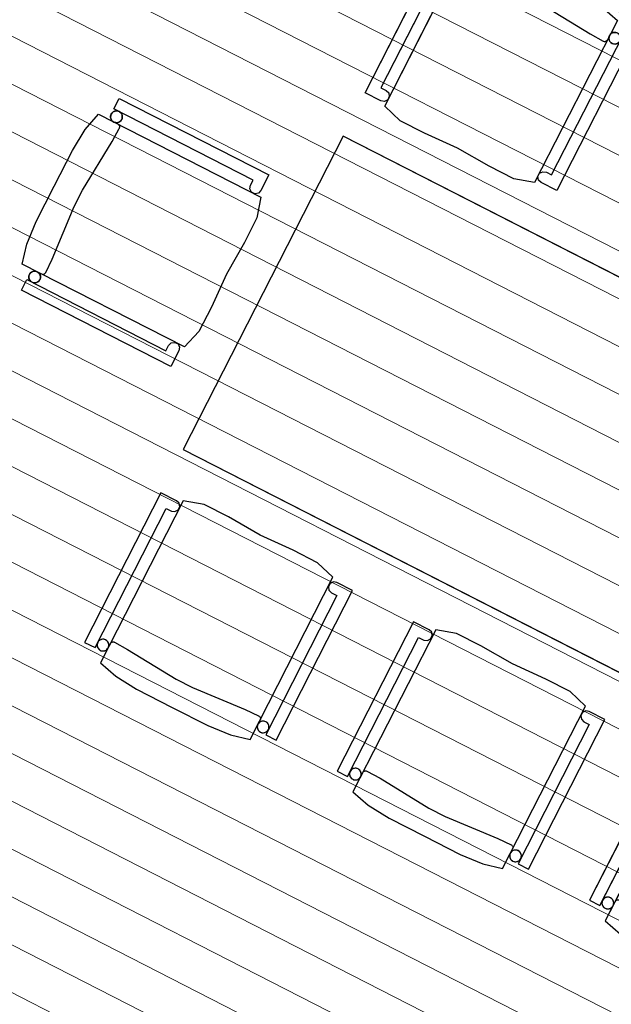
# Model space of a CAD drawing. Header units: millimetres. Extents: x 113452 to 163521, y 85995 to 132858.
# Tile 16 of 78: x 131261 to 132774, y 89477 to 91995. Entities that reach past the tile are written whole.
import ezdxf

# ---------------------------------------------------------------- set-up
doc = ezdxf.new("R2010")
doc.units = ezdxf.units.MM
doc.header["$LTSCALE"] = 0.5
doc.header["$MEASUREMENT"] = 0
doc.linetypes.add('PLINE', pattern=[0])
doc.linetypes.add('Wipeout_Contour', pattern=[2000, 0, -2000])
for name, color, linetype in [('231- Bærende yttervegger (Skravur)(Nye konstruksjoner)', 7, 'Continuous'), ('68-- Inventar (løst)(Nye konstruksjoner)', 7, 'Continuous'), ('842-M___1_100 Målsetting bygning(Nye konstruksjoner)', 7, 'Continuous')]:
    doc.layers.add(name, color=color, linetype=linetype)
doc.layers.add('255- Gulvoverflate(Nye konstruksjoner)', color=7, linetype='Continuous', lineweight=0)
doc.styles.add('GENERATED_STYLE_1', font='arial.ttf')
doc.dimstyles.new('GENERATED_STYLE__3', dxfattribs={"dimtxt": 150, "dimasz": 95, "dimexe": 0.18, "dimexo": 0.0625, "dimgap": 0, "dimtad": 1, "dimdec": 0, "dimzin": 0, "dimdsep": 46, "dimtxsty": 'GENERATED_STYLE_1', "dimblk": 'ARROWHEAD_6', "dimblk1": 'ARROWHEAD_6', "dimblk2": 'ARROWHEAD_6', "dimcen": 0.09, "dimse1": 1, "dimse2": 1, "dimclrd": 256, "dimclre": 256, "dimclrt": 256, "dimadec": 1, "dimazin": 0, "dimtfac": 1, "dimtdec": 4, "dimtmove": 0, "dimatfit": 3, "dimfxl": 1, "dimtolj": 1, "dimtzin": 0, "dimarcsym": 0})

# ---------------------------------------------------------------- blocks, each defined once
blk = doc.blocks.new('Stol 06[133]_1', base_point=(133414.4, 89897))
at = {"layer": '68-- Inventar (løst)(Nye konstruksjoner)', "linetype": 'PLINE'}
for p, q in [((132913.5, 90125.4), (132718.2, 89743.1)), ((132953.5, 90104.9), (132913.5, 90125.4)), ((132744.9, 89729.4), (132926.8, 90085.5)), ((132970.5, 90105.1), (132758.6, 89690.3)), ((132926.8, 90085.5), (132940.1, 90078.7)), ((132960.3, 90098.8), (132953.5, 90104.9)), ((132957.6, 90081.4), (132961.8, 90089.7)), ((132961.8, 90089.7), (132960.3, 90098.8)), ((133023.7, 90095.1), (132970.5, 90105.1)), ((133086.3, 90063.5), (133023.7, 90095.1)), ((132940.1, 90078.7), (132949.3, 90077.2)), ((132949.3, 90077.2), (132957.6, 90081.4)), ((133167.1, 90017.5), (133086.3, 90063.5)), ((133251.8, 89978.9), (133167.1, 90017.5)), ((133314.2, 89946.8), (133251.8, 89978.9)), ((133353.4, 89909.6), (133314.2, 89946.8)), ((133141.6, 89494.7), (133353.4, 89909.6)), ((133346, 89893.4), (133341.8, 89885.2)), ((133341.8, 89885.2), (133343.2, 89876)), ((133354.3, 89897.6), (133346, 89893.4)), ((133363.2, 89895.7), (133354.3, 89897.6)), ((133403.3, 89875.2), (133363.2, 89895.7)), ((133363.2, 89862.6), (133181.3, 89506.6)), ((133208, 89492.9), (133403.3, 89875.2)), ((133343.2, 89876), (133349.8, 89869.5)), ((133349.8, 89869.5), (133363.2, 89862.6)), ((132718.2, 89743.1), (132744.9, 89729.4)), ((132786.1, 89742.5), (132787.3, 89743.3)), ((132787.3, 89743.3), (132788.6, 89743.8)), ((132788.6, 89743.8), (132789.9, 89744.1)), ((132789.9, 89744.1), (132791.3, 89744.2)), ((132791.3, 89744.2), (132792.7, 89744)), ((132792.7, 89744), (132794, 89743.6)), ((132794, 89743.6), (132794.7, 89743.3)), ((132794.7, 89743.3), (132828, 89725.1)), ((132828, 89725.1), (132952.6, 89649.2)), ((132758.6, 89690.3), (132797.7, 89656.2)), ((132797.7, 89656.2), (132851.2, 89623.2)), ((132952.6, 89649.2), (132994.5, 89627.8)), ((132851.2, 89623.2), (132942.1, 89576.8)), ((132994.5, 89627.8), (133129.1, 89571.4)), ((132942.1, 89576.8), (133032.9, 89530.4)), ((133129.1, 89571.4), (133163.4, 89555)), ((133163.4, 89555), (133164, 89554.7)), ((133164, 89554.7), (133165.1, 89553.8)), ((133032.9, 89530.4), (133091, 89506.4)), ((133165.1, 89553.8), (133166, 89552.8)), ((133166, 89552.8), (133166.8, 89551.6)), ((133166.8, 89551.6), (133167.4, 89550.3)), ((133167.6, 89546.2), (133167.2, 89544.9)), ((133167.4, 89550.3), (133167.7, 89549)), ((133167.7, 89547.6), (133167.6, 89546.2)), ((133167.7, 89549), (133167.7, 89547.6)), ((133091, 89506.4), (133141.6, 89494.7)), ((133181.3, 89506.6), (133208, 89492.9))]:
    blk.add_line(p, q, dxfattribs=at)
at = {"layer": '68-- Inventar (løst)(Nye konstruksjoner)', "linetype": 'PLINE', "flags": 128}
for points in [[(132926.8, 90085.5), (132940.1, 90078.7), (132949.3, 90077.2), (132957.6, 90081.4), (132961.8, 90089.7), (132960.3, 90098.8), (132953.5, 90104.9), (132913.5, 90125.4), (132718.2, 89743.1), (132744.9, 89729.4)], [(133353.4, 89909.6), (133314.2, 89946.8), (133251.8, 89978.9), (133167.1, 90017.5), (133086.3, 90063.5), (133023.7, 90095.1), (132970.5, 90105.1), (132758.6, 89690.3), (132797.7, 89656.2), (132851.2, 89623.2), (132942.1, 89576.8), (133032.9, 89530.4), (133091, 89506.4), (133141.6, 89494.7)], [(133403.3, 89875.2), (133363.2, 89895.7), (133354.3, 89897.6), (133346, 89893.4), (133341.8, 89885.2), (133343.2, 89876), (133349.8, 89869.5), (133363.2, 89862.6), (133181.3, 89506.6), (133208, 89492.9)], [(132758.3, 89722.6), (132760.7, 89721.6), (132763.2, 89721.1), (132765.9, 89721), (132768.4, 89721.4), (132770.9, 89722.2), (132773.2, 89723.4), (132775.3, 89725), (132777.1, 89726.9), (132778.4, 89729.1), (132779.4, 89731.6), (132780, 89734.1), (132780.1, 89736.7), (132779.7, 89739.3), (132778.9, 89741.8), (132777.7, 89744.1), (132776.1, 89746.2), (132774.1, 89747.9), (132771.9, 89749.3), (132769.5, 89750.3), (132766.9, 89750.8), (132764.3, 89750.9), (132761.7, 89750.6), (132759.2, 89749.8), (132756.9, 89748.6), (132754.9, 89746.9), (132753.1, 89745), (132751.7, 89742.8), (132750.7, 89740.4), (132750.2, 89737.8), (132750.1, 89735.2), (132750.5, 89732.6), (132751.3, 89730.1), (132752.5, 89727.8), (132754.1, 89725.8), (132756.1, 89724)], [(133167.9, 89513.4), (133170.3, 89512.4), (133172.9, 89511.8), (133175.5, 89511.8), (133178.1, 89512.1), (133180.6, 89512.9), (133182.9, 89514.1), (133185, 89515.7), (133186.7, 89517.7), (133188.1, 89519.9), (133189.1, 89522.3), (133189.6, 89524.9), (133189.7, 89527.5), (133189.4, 89530.1), (133188.6, 89532.6), (133187.3, 89534.9), (133185.7, 89536.9), (133183.8, 89538.7), (133181.6, 89540.1), (133179.1, 89541.1), (133176.6, 89541.6), (133174, 89541.7), (133171.4, 89541.3), (133168.9, 89540.5), (133166.6, 89539.3), (133164.5, 89537.7), (133162.8, 89535.8), (133161.4, 89533.5), (133160.4, 89531.1), (133159.9, 89528.6), (133159.8, 89526), (133160.1, 89523.4), (133160.9, 89520.9), (133162.2, 89518.6), (133163.8, 89516.5), (133165.7, 89514.8)]]:
    blk.add_lwpolyline(points, close=True, dxfattribs=at)
at = {"layer": '68-- Inventar (løst)(Nye konstruksjoner)', "linetype": 'PLINE'}
for centre, start_param, end_param in [((132765.1, 89736), 4.712389, 7.853982), ((132765.1, 89736), 1.570796, 4.712389), ((133174.7, 89526.7), 4.712389, 7.853982), ((133174.7, 89526.7), 1.570796, 4.712389)]:
    blk.add_ellipse(centre, major_axis=(-13.4, 6.8), ratio=0.9996, start_param=start_param, end_param=end_param, dxfattribs=at)
blk = doc.blocks.new('Bord rektangulært 02[134]_1', base_point=(133459.9, 89986))
at = {"layer": '68-- Inventar (løst)(Nye konstruksjoner)', "linetype": 'PLINE'}
for p, q in [((132088.1, 91697.3), (131678.7, 90895.8)), ((133869.2, 90787.5), (132088.1, 91697.3)), ((131678.7, 90895.8), (133459.9, 89986)), ((133459.9, 89986), (133869.2, 90787.5))]:
    blk.add_line(p, q, dxfattribs=at)
at = {"layer": '68-- Inventar (løst)(Nye konstruksjoner)', "linetype": 'PLINE', "flags": 128}
blk.add_lwpolyline([(133459.9, 89986), (133869.2, 90787.5), (132088.1, 91697.3), (131678.7, 90895.8)], close=True, dxfattribs=at)
blk = doc.blocks.new('Stol 06[135]_1', base_point=(132123.1, 90556.5))
at = {"layer": '68-- Inventar (løst)(Nye konstruksjoner)', "linetype": 'PLINE'}
for p, q in [((131622.2, 90785), (131426.9, 90402.6)), ((131679.2, 90764.7), (131467.3, 90349.9)), ((131662.2, 90764.5), (131622.2, 90785)), ((131669, 90758.4), (131662.2, 90764.5)), ((131732.4, 90754.7), (131679.2, 90764.7)), ((131453.6, 90389), (131635.5, 90745.1)), ((131635.5, 90745.1), (131648.8, 90738.3)), ((131648.8, 90738.3), (131658, 90736.8)), ((131658, 90736.8), (131666.2, 90741)), ((131666.2, 90741), (131670.5, 90749.2)), ((131670.5, 90749.2), (131669, 90758.4)), ((131794.9, 90723.1), (131732.4, 90754.7)), ((131875.8, 90677), (131794.9, 90723.1)), ((131960.5, 90638.5), (131875.8, 90677)), ((132022.8, 90606.3), (131960.5, 90638.5)), ((132062.1, 90569.1), (132022.8, 90606.3)), ((131850.2, 90154.3), (132062.1, 90569.1)), ((132054.7, 90553), (132050.5, 90544.7)), ((132050.5, 90544.7), (132051.9, 90535.6)), ((132063, 90557.2), (132054.7, 90553)), ((132071.9, 90555.3), (132063, 90557.2)), ((132112, 90534.8), (132071.9, 90555.3)), ((132071.8, 90522.2), (131890, 90166.1)), ((131916.7, 90152.5), (132112, 90534.8)), ((132051.9, 90535.6), (132058.5, 90529)), ((132058.5, 90529), (132071.8, 90522.2)), ((131426.9, 90402.6), (131453.6, 90389)), ((131494.8, 90402.1), (131496, 90402.8)), ((131496, 90402.8), (131497.2, 90403.4)), ((131497.2, 90403.4), (131498.6, 90403.7)), ((131498.6, 90403.7), (131500, 90403.8)), ((131500, 90403.8), (131501.4, 90403.6)), ((131501.4, 90403.6), (131502.7, 90403.2)), ((131502.7, 90403.2), (131503.4, 90402.9)), ((131503.4, 90402.9), (131536.7, 90384.7)), ((131536.7, 90384.7), (131661.3, 90308.7)), ((131467.3, 90349.9), (131506.4, 90315.8)), ((131506.4, 90315.8), (131559.9, 90282.8)), ((131661.3, 90308.7), (131703.2, 90287.3)), ((131703.2, 90287.3), (131837.7, 90230.9)), ((131559.9, 90282.8), (131650.7, 90236.4)), ((131650.7, 90236.4), (131741.6, 90189.9)), ((131837.7, 90230.9), (131872, 90214.6)), ((131872, 90214.6), (131872.7, 90214.2)), ((131872.7, 90214.2), (131873.8, 90213.4)), ((131873.8, 90213.4), (131874.7, 90212.4)), ((131874.7, 90212.4), (131875.5, 90211.2)), ((131875.5, 90211.2), (131876, 90209.9)), ((131876, 90209.9), (131876.4, 90208.5)), ((131741.6, 90189.9), (131799.7, 90165.9)), ((131876.3, 90205.7), (131875.8, 90204.4)), ((131876.4, 90207.1), (131876.3, 90205.7)), ((131876.4, 90208.5), (131876.4, 90207.1)), ((131799.7, 90165.9), (131850.2, 90154.3)), ((131890, 90166.1), (131916.7, 90152.5))]:
    blk.add_line(p, q, dxfattribs=at)
at = {"layer": '68-- Inventar (løst)(Nye konstruksjoner)', "linetype": 'PLINE', "flags": 128}
for points in [[(131635.5, 90745.1), (131648.8, 90738.3), (131658, 90736.8), (131666.2, 90741), (131670.5, 90749.2), (131669, 90758.4), (131662.2, 90764.5), (131622.2, 90785), (131426.9, 90402.6), (131453.6, 90389)], [(132062.1, 90569.1), (132022.8, 90606.3), (131960.5, 90638.5), (131875.8, 90677), (131794.9, 90723.1), (131732.4, 90754.7), (131679.2, 90764.7), (131467.3, 90349.9), (131506.4, 90315.8), (131559.9, 90282.8), (131650.7, 90236.4), (131741.6, 90189.9), (131799.7, 90165.9), (131850.2, 90154.3)], [(132112, 90534.8), (132071.9, 90555.3), (132063, 90557.2), (132054.7, 90553), (132050.5, 90544.7), (132051.9, 90535.6), (132058.5, 90529), (132071.8, 90522.2), (131890, 90166.1), (131916.7, 90152.5)], [(131467, 90382.2), (131469.4, 90381.2), (131471.9, 90380.6), (131474.5, 90380.5), (131477.1, 90380.9), (131479.6, 90381.7), (131481.9, 90382.9), (131484, 90384.5), (131485.7, 90386.5), (131487.1, 90388.7), (131488.1, 90391.1), (131488.7, 90393.7), (131488.8, 90396.3), (131488.4, 90398.9), (131487.6, 90401.4), (131486.4, 90403.7), (131484.8, 90405.7), (131482.8, 90407.5), (131480.6, 90408.9), (131478.2, 90409.9), (131475.6, 90410.4), (131473, 90410.5), (131470.4, 90410.1), (131467.9, 90409.3), (131465.6, 90408.1), (131463.6, 90406.5), (131461.8, 90404.6), (131460.4, 90402.3), (131459.4, 90399.9), (131458.9, 90397.4), (131458.8, 90394.8), (131459.2, 90392.2), (131460, 90389.7), (131461.2, 90387.4), (131462.8, 90385.3), (131464.7, 90383.6)], [(131876.6, 90172.9), (131879, 90171.9), (131881.6, 90171.4), (131884.2, 90171.3), (131886.8, 90171.7), (131889.3, 90172.5), (131891.6, 90173.7), (131893.7, 90175.3), (131895.4, 90177.2), (131896.8, 90179.5), (131897.8, 90181.9), (131898.3, 90184.4), (131898.4, 90187.1), (131898, 90189.6), (131897.2, 90192.1), (131896, 90194.4), (131894.4, 90196.5), (131892.5, 90198.2), (131890.3, 90199.6), (131887.8, 90200.6), (131885.3, 90201.2), (131882.7, 90201.3), (131880.1, 90200.9), (131877.6, 90200.1), (131875.3, 90198.9), (131873.2, 90197.3), (131871.5, 90195.3), (131870.1, 90193.1), (131869.1, 90190.7), (131868.5, 90188.1), (131868.5, 90185.5), (131868.8, 90182.9), (131869.6, 90180.4), (131870.8, 90178.1), (131872.5, 90176.1), (131874.4, 90174.3)]]:
    blk.add_lwpolyline(points, close=True, dxfattribs=at)
at = {"layer": '68-- Inventar (løst)(Nye konstruksjoner)', "linetype": 'PLINE'}
for centre, start_param, end_param in [((131473.8, 90395.5), 4.712389, 7.853982), ((131473.8, 90395.5), 1.570796, 4.712389), ((131883.4, 90186.3), 4.712389, 7.853982), ((131883.4, 90186.3), 1.570796, 4.712389)]:
    blk.add_ellipse(centre, major_axis=(-13.4, 6.8), ratio=0.9996, start_param=start_param, end_param=end_param, dxfattribs=at)
blk = doc.blocks.new('Stol 06[136]_1', base_point=(132768.7, 90226.7))
at = {"layer": '68-- Inventar (løst)(Nye konstruksjoner)', "linetype": 'PLINE'}
for p, q in [((132267.8, 90455.2), (132072.5, 90072.9)), ((132307.9, 90434.7), (132267.8, 90455.2)), ((132099.3, 90059.2), (132281.1, 90415.3)), ((132324.8, 90434.9), (132113, 90020.1)), ((132281.1, 90415.3), (132294.5, 90408.5)), ((132303.6, 90407), (132311.9, 90411.2)), ((132314.7, 90428.6), (132307.9, 90434.7)), ((132311.9, 90411.2), (132316.1, 90419.5)), ((132316.1, 90419.5), (132314.7, 90428.6)), ((132378, 90424.9), (132324.8, 90434.9)), ((132440.6, 90393.3), (132378, 90424.9)), ((132294.5, 90408.5), (132303.6, 90407)), ((132521.5, 90347.3), (132440.6, 90393.3)), ((132606.2, 90308.7), (132521.5, 90347.3)), ((132668.5, 90276.6), (132606.2, 90308.7)), ((132707.8, 90239.3), (132668.5, 90276.6)), ((132495.9, 89824.5), (132707.8, 90239.3)), ((132700.4, 90223.2), (132696.2, 90214.9)), ((132696.2, 90214.9), (132697.6, 90205.8)), ((132708.6, 90227.4), (132700.4, 90223.2)), ((132717.5, 90225.5), (132708.6, 90227.4)), ((132757.6, 90205), (132717.5, 90225.5)), ((132717.5, 90192.4), (132535.6, 89836.3)), ((132562.3, 89822.7), (132757.6, 90205)), ((132697.6, 90205.8), (132704.1, 90199.2)), ((132704.1, 90199.2), (132717.5, 90192.4)), ((132072.5, 90072.9), (132099.3, 90059.2)), ((132140.4, 90072.3), (132141.6, 90073.1)), ((132141.6, 90073.1), (132142.9, 90073.6)), ((132142.9, 90073.6), (132144.3, 90073.9)), ((132144.3, 90073.9), (132145.7, 90074)), ((132145.7, 90074), (132147, 90073.8)), ((132147, 90073.8), (132148.4, 90073.4)), ((132148.4, 90073.4), (132149, 90073.1)), ((132149, 90073.1), (132182.4, 90054.9)), ((132182.4, 90054.9), (132307, 89978.9)), ((132113, 90020.1), (132152, 89986)), ((132152, 89986), (132205.5, 89953)), ((132307, 89978.9), (132348.8, 89957.6)), ((132348.8, 89957.6), (132483.4, 89901.2)), ((132205.5, 89953), (132296.4, 89906.6)), ((132296.4, 89906.6), (132387.3, 89860.2)), ((132483.4, 89901.2), (132517.7, 89884.8)), ((132517.7, 89884.8), (132518.3, 89884.5)), ((132518.3, 89884.5), (132519.4, 89883.6)), ((132519.4, 89883.6), (132520.4, 89882.6)), ((132520.4, 89882.6), (132521.2, 89881.4)), ((132387.3, 89860.2), (132445.4, 89836.2)), ((132521.2, 89881.4), (132521.7, 89880.1)), ((132521.9, 89876), (132521.5, 89874.6)), ((132521.7, 89880.1), (132522, 89878.8)), ((132522.1, 89877.4), (132521.9, 89876)), ((132522, 89878.8), (132522.1, 89877.4)), ((132445.4, 89836.2), (132495.9, 89824.5)), ((132535.6, 89836.3), (132562.3, 89822.7))]:
    blk.add_line(p, q, dxfattribs=at)
at = {"layer": '68-- Inventar (løst)(Nye konstruksjoner)', "linetype": 'PLINE', "flags": 128}
for points in [[(132281.1, 90415.3), (132294.5, 90408.5), (132303.6, 90407), (132311.9, 90411.2), (132316.1, 90419.5), (132314.7, 90428.6), (132307.9, 90434.7), (132267.8, 90455.2), (132072.5, 90072.9), (132099.3, 90059.2)], [(132707.8, 90239.3), (132668.5, 90276.6), (132606.2, 90308.7), (132521.5, 90347.3), (132440.6, 90393.3), (132378, 90424.9), (132324.8, 90434.9), (132113, 90020.1), (132152, 89986), (132205.5, 89953), (132296.4, 89906.6), (132387.3, 89860.2), (132445.4, 89836.2), (132495.9, 89824.5)], [(132757.6, 90205), (132717.5, 90225.5), (132708.6, 90227.4), (132700.4, 90223.2), (132696.2, 90214.9), (132697.6, 90205.8), (132704.1, 90199.2), (132717.5, 90192.4), (132535.6, 89836.3), (132562.3, 89822.7)], [(132112.6, 90052.4), (132115, 90051.4), (132117.6, 90050.9), (132120.2, 90050.8), (132122.8, 90051.1), (132125.3, 90051.9), (132127.6, 90053.2), (132129.7, 90054.8), (132131.4, 90056.7), (132132.8, 90058.9), (132133.8, 90061.3), (132134.3, 90063.9), (132134.4, 90066.5), (132134, 90069.1), (132133.2, 90071.6), (132132, 90073.9), (132130.4, 90076), (132128.5, 90077.7), (132126.3, 90079.1), (132123.8, 90080.1), (132121.3, 90080.6), (132118.7, 90080.7), (132116.1, 90080.4), (132113.6, 90079.6), (132111.3, 90078.3), (132109.2, 90076.7), (132107.5, 90074.8), (132106.1, 90072.6), (132105.1, 90070.1), (132104.5, 90067.6), (132104.5, 90065), (132104.8, 90062.4), (132105.6, 90059.9), (132106.8, 90057.6), (132108.5, 90055.5), (132110.4, 90053.8)], [(132522.3, 89843.2), (132524.7, 89842.2), (132527.2, 89841.6), (132529.9, 89841.5), (132532.5, 89841.9), (132534.9, 89842.7), (132537.2, 89843.9), (132539.3, 89845.5), (132541.1, 89847.5), (132542.4, 89849.7), (132543.4, 89852.1), (132544, 89854.7), (132544.1, 89857.3), (132543.7, 89859.9), (132542.9, 89862.3), (132541.7, 89864.7), (132540.1, 89866.7), (132538.1, 89868.5), (132535.9, 89869.9), (132533.5, 89870.8), (132530.9, 89871.4), (132528.3, 89871.5), (132525.7, 89871.1), (132523.2, 89870.3), (132520.9, 89869.1), (132518.9, 89867.5), (132517.1, 89865.5), (132515.7, 89863.3), (132514.7, 89860.9), (132514.2, 89858.3), (132514.1, 89855.7), (132514.5, 89853.1), (132515.3, 89850.7), (132516.5, 89848.4), (132518.1, 89846.3), (132520.1, 89844.5)]]:
    blk.add_lwpolyline(points, close=True, dxfattribs=at)
at = {"layer": '68-- Inventar (løst)(Nye konstruksjoner)', "linetype": 'PLINE'}
for centre, start_param, end_param in [((132119.4, 90065.7), 4.712389, 7.853982), ((132119.4, 90065.7), 1.570796, 4.712389), ((132529.1, 89856.5), 4.712389, 7.853982), ((132529.1, 89856.5), 1.570796, 4.712389)]:
    blk.add_ellipse(centre, major_axis=(-13.4, 6.8), ratio=0.9996, start_param=start_param, end_param=end_param, dxfattribs=at)
blk = doc.blocks.new('Stol 06[138]_1', base_point=(132623.4, 91536.1))
at = {"layer": '68-- Inventar (løst)(Nye konstruksjoner)', "linetype": 'PLINE'}
for p, q in [((132144.7, 91808.1), (132340, 92190.4)), ((132366.7, 92176.7), (132184.8, 91820.7)), ((132194.6, 91773.7), (132406.4, 92188.6)), ((132340, 92190.4), (132366.7, 92176.7)), ((132406.4, 92188.6), (132457, 92176.9)), ((132457, 92176.9), (132515.1, 92152.9)), ((132515.1, 92152.9), (132605.9, 92106.5)), ((132380.3, 92135.7), (132380.3, 92134.3)), ((132380.3, 92134.3), (132380.6, 92132.9)), ((132380.6, 92132.9), (132381.2, 92131.7)), ((132381.2, 92131.7), (132381.9, 92130.5)), ((132381.9, 92130.5), (132382.9, 92129.5)), ((132382.9, 92129.5), (132384, 92128.6)), ((132384, 92128.6), (132384.6, 92128.3)), ((132384.6, 92128.3), (132418.9, 92111.9)), ((132418.9, 92111.9), (132553.5, 92055.5)), ((132605.9, 92106.5), (132696.8, 92060.1)), ((132553.5, 92055.5), (132595.4, 92034.1)), ((132696.8, 92060.1), (132750.3, 92027.1)), ((132595.4, 92034.1), (132719.9, 91958.2)), ((132750.3, 92027.1), (132789.4, 91993)), ((132789.4, 91993), (132577.5, 91578.1)), ((132621.2, 91597.8), (132803.1, 91953.8)), ((132719.9, 91958.2), (132753.3, 91940)), ((132803.1, 91953.8), (132829.8, 91940.2)), ((132829.8, 91940.2), (132634.5, 91557.9)), ((132753.3, 91940), (132754, 91939.7)), ((132754, 91939.7), (132755.3, 91939.2)), ((132755.3, 91939.2), (132756.7, 91939.1)), ((132756.7, 91939.1), (132758.1, 91939.1)), ((132758.1, 91939.1), (132759.4, 91939.5)), ((132759.4, 91939.5), (132760.7, 91940)), ((132760.7, 91940), (132761.9, 91940.8)), ((132761.9, 91940.8), (132762.9, 91941.7)), ((132762.9, 91941.7), (132763.8, 91942.8)), ((132184.8, 91820.7), (132198.2, 91813.8)), ((132184.8, 91787.6), (132144.7, 91808.1)), ((132198.2, 91813.8), (132204.7, 91807.3)), ((132206.2, 91798.1), (132202, 91789.9)), ((132204.7, 91807.3), (132206.2, 91798.1)), ((132193.7, 91785.7), (132184.8, 91787.6)), ((132202, 91789.9), (132193.7, 91785.7)), ((132233.8, 91736.5), (132194.6, 91773.7)), ((132296.2, 91704.4), (132233.8, 91736.5)), ((132380.9, 91665.8), (132296.2, 91704.4)), ((132461.7, 91619.8), (132380.9, 91665.8)), ((132524.3, 91588.1), (132461.7, 91619.8)), ((132586.2, 91593.6), (132590.4, 91601.9)), ((132590.4, 91601.9), (132598.7, 91606.1)), ((132598.7, 91606.1), (132607.9, 91604.6)), ((132607.9, 91604.6), (132621.2, 91597.8)), ((132577.5, 91578.1), (132524.3, 91588.1)), ((132587.7, 91584.4), (132586.2, 91593.6)), ((132594.5, 91578.4), (132587.7, 91584.4)), ((132634.5, 91557.9), (132594.5, 91578.4))]:
    blk.add_line(p, q, dxfattribs=at)
at = {"layer": '68-- Inventar (løst)(Nye konstruksjoner)', "linetype": 'PLINE', "flags": 128}
for points in [[(132184.8, 91820.7), (132198.2, 91813.8), (132204.7, 91807.3), (132206.2, 91798.1), (132202, 91789.9), (132193.7, 91785.7), (132184.8, 91787.6), (132144.7, 91808.1), (132340, 92190.4), (132366.7, 92176.7)], [(132577.5, 91578.1), (132524.3, 91588.1), (132461.7, 91619.8), (132380.9, 91665.8), (132296.2, 91704.4), (132233.8, 91736.5), (132194.6, 91773.7), (132406.4, 92188.6), (132457, 92176.9), (132515.1, 92152.9), (132605.9, 92106.5), (132696.8, 92060.1), (132750.3, 92027.1), (132789.4, 91993)], [(132380.1, 92169.9), (132382.3, 92168.5), (132384.2, 92166.8), (132385.8, 92164.7), (132387.1, 92162.4), (132387.9, 92159.9), (132388.2, 92157.3), (132388.1, 92154.7), (132387.6, 92152.2), (132386.6, 92149.7), (132385.2, 92147.5), (132383.5, 92145.6), (132381.4, 92144), (132379.1, 92142.7), (132376.6, 92141.9), (132374, 92141.6), (132371.4, 92141.7), (132368.9, 92142.2), (132366.4, 92143.2), (132364.2, 92144.6), (132362.3, 92146.3), (132360.7, 92148.4), (132359.4, 92150.7), (132358.6, 92153.2), (132358.3, 92155.8), (132358.4, 92158.4), (132358.9, 92161), (132359.9, 92163.4), (132361.3, 92165.6), (132363, 92167.5), (132365.1, 92169.1), (132367.4, 92170.4), (132369.9, 92171.2), (132372.5, 92171.5), (132375.1, 92171.4), (132377.6, 92170.9)], [(132634.5, 91557.9), (132594.5, 91578.4), (132587.7, 91584.4), (132586.2, 91593.6), (132590.4, 91601.9), (132598.7, 91606.1), (132607.9, 91604.6), (132621.2, 91597.8), (132803.1, 91953.8), (132829.8, 91940.2)], [(132789.7, 91960.7), (132791.9, 91959.3), (132793.9, 91957.5), (132795.5, 91955.5), (132796.7, 91953.2), (132797.5, 91950.7), (132797.9, 91948.1), (132797.8, 91945.5), (132797.2, 91942.9), (132796.3, 91940.5), (132794.9, 91938.3), (132793.1, 91936.3), (132791.1, 91934.7), (132788.8, 91933.5), (132786.3, 91932.7), (132783.7, 91932.3), (132781.1, 91932.4), (132778.5, 91933), (132776.1, 91934), (132773.9, 91935.4), (132771.9, 91937.1), (132770.3, 91939.2), (132769.1, 91941.5), (132768.3, 91944), (132767.9, 91946.6), (132768, 91949.2), (132768.6, 91951.7), (132769.6, 91954.1), (132770.9, 91956.4), (132772.7, 91958.3), (132774.8, 91959.9), (132777.1, 91961.1), (132779.5, 91961.9), (132782.1, 91962.3), (132784.7, 91962.2), (132787.3, 91961.7)]]:
    blk.add_lwpolyline(points, close=True, dxfattribs=at)
at = {"layer": '68-- Inventar (løst)(Nye konstruksjoner)', "linetype": 'PLINE'}
for centre, start_param, end_param in [((132373.3, 92156.6), 4.712389, 7.853982), ((132373.3, 92156.6), 1.570796, 4.712389), ((132782.9, 91947.3), 4.712389, 7.853982), ((132782.9, 91947.3), 1.570796, 4.712389)]:
    blk.add_ellipse(centre, major_axis=(-13.4, 6.8), ratio=0.9996, start_param=start_param, end_param=end_param, dxfattribs=at)
blk = doc.blocks.new('Stol 06[141]_1', base_point=(131919.5, 91586.9))
at = {"layer": '68-- Inventar (løst)(Nye konstruksjoner)', "linetype": 'PLINE'}
for p, q in [((131501.8, 91766.6), (131515.4, 91793.3)), ((131515.4, 91793.3), (131897.7, 91598)), ((131428.5, 91713.8), (131462.6, 91752.9)), ((131462.6, 91752.9), (131877.5, 91541)), ((131857.8, 91584.7), (131501.8, 91766.6)), ((131513.9, 91726.4), (131512.8, 91727.3)), ((131514.8, 91725.4), (131513.9, 91726.4)), ((131515.6, 91724.2), (131514.8, 91725.4)), ((131516.1, 91722.9), (131515.6, 91724.2)), ((131516.5, 91721.6), (131516.1, 91722.9)), ((131516.4, 91718.8), (131516.5, 91720.2)), ((131516.5, 91720.2), (131516.5, 91721.6)), ((131395.5, 91660.3), (131428.5, 91713.8)), ((131497.5, 91683.4), (131515.6, 91716.8)), ((131515.6, 91716.8), (131516, 91717.4)), ((131516, 91717.4), (131516.4, 91718.8)), ((131421.5, 91558.8), (131497.5, 91683.4)), ((131349.1, 91569.4), (131395.5, 91660.3)), ((131897.7, 91598), (131877.3, 91557.9)), ((131302.7, 91478.6), (131349.1, 91569.4)), ((131849.6, 91562.2), (131851, 91571.3)), ((131851, 91571.3), (131857.8, 91584.7)), ((131400.1, 91517), (131421.5, 91558.8)), ((131853.8, 91553.9), (131849.6, 91562.2)), ((131862, 91549.7), (131853.8, 91553.9)), ((131871.2, 91551.1), (131862, 91549.7)), ((131877.3, 91557.9), (131871.2, 91551.1)), ((131877.5, 91541), (131867.5, 91487.8)), ((131343.7, 91382.4), (131400.1, 91517)), ((131278.7, 91420.4), (131302.7, 91478.6)), ((131867.5, 91487.8), (131835.8, 91425.2)), ((131267.1, 91369.9), (131278.7, 91420.4)), ((131835.8, 91425.2), (131789.8, 91344.3)), ((131681.9, 91158), (131267.1, 91369.9)), ((131327.3, 91348.1), (131343.7, 91382.4)), ((131319.9, 91343.7), (131321.3, 91343.8)), ((131321.3, 91343.8), (131322.7, 91344.1)), ((131322.7, 91344.1), (131324, 91344.7)), ((131324, 91344.7), (131325.1, 91345.4)), ((131325.1, 91345.4), (131326.2, 91346.4)), ((131326.2, 91346.4), (131327, 91347.5)), ((131327, 91347.5), (131327.3, 91348.1)), ((131789.8, 91344.3), (131751.3, 91259.6)), ((131265.2, 91303.5), (131278.9, 91330.2)), ((131278.9, 91330.2), (131635, 91148.3)), ((131647.6, 91108.2), (131265.2, 91303.5)), ((131751.3, 91259.6), (131719.1, 91197.3)), ((131719.1, 91197.3), (131681.9, 91158)), ((131641.8, 91161.7), (131648.3, 91168.2)), ((131648.3, 91168.2), (131657.5, 91169.7)), ((131657.5, 91169.7), (131665.7, 91165.5)), ((131635, 91148.3), (131641.8, 91161.7)), ((131668, 91148.3), (131647.6, 91108.2)), ((131665.7, 91165.5), (131669.9, 91157.2)), ((131669.9, 91157.2), (131668, 91148.3))]:
    blk.add_line(p, q, dxfattribs=at)
at = {"layer": '68-- Inventar (løst)(Nye konstruksjoner)', "linetype": 'PLINE', "flags": 128}
for points in [[(131897.7, 91598), (131877.3, 91557.9), (131871.2, 91551.1), (131862, 91549.7), (131853.8, 91553.9), (131849.6, 91562.2), (131851, 91571.3), (131857.8, 91584.7), (131501.8, 91766.6), (131515.4, 91793.3)], [(131877.5, 91541), (131867.5, 91487.8), (131835.8, 91425.2), (131789.8, 91344.3), (131751.3, 91259.6), (131719.1, 91197.3), (131681.9, 91158), (131267.1, 91369.9), (131278.7, 91420.4), (131302.7, 91478.6), (131349.1, 91569.4), (131395.5, 91660.3), (131428.5, 91713.8), (131462.6, 91752.9)], [(131494.9, 91753.2), (131496.3, 91755.4), (131498.1, 91757.4), (131500.1, 91759), (131502.4, 91760.2), (131504.9, 91761), (131507.5, 91761.4), (131510.1, 91761.3), (131512.7, 91760.7), (131515.1, 91759.7), (131517.3, 91758.4), (131519.3, 91756.6), (131520.9, 91754.5), (131522.1, 91752.2), (131522.9, 91749.7), (131523.3, 91747.2), (131523.2, 91744.5), (131522.6, 91742), (131521.6, 91739.6), (131520.3, 91737.4), (131518.5, 91735.4), (131516.4, 91733.8), (131514.1, 91732.6), (131511.6, 91731.8), (131509.1, 91731.4), (131506.4, 91731.5), (131503.9, 91732), (131501.5, 91733), (131499.3, 91734.4), (131497.3, 91736.2), (131495.7, 91738.2), (131494.5, 91740.5), (131493.7, 91743), (131493.3, 91745.6), (131493.4, 91748.2), (131494, 91750.8)], [(131285.7, 91343.5), (131287.1, 91345.8), (131288.8, 91347.7), (131290.9, 91349.3), (131293.2, 91350.5), (131295.7, 91351.3), (131298.3, 91351.7), (131300.9, 91351.6), (131303.5, 91351.1), (131305.9, 91350.1), (131308.1, 91348.7), (131310, 91346.9), (131311.6, 91344.9), (131312.9, 91342.6), (131313.7, 91340.1), (131314, 91337.5), (131313.9, 91334.9), (131313.4, 91332.3), (131312.4, 91329.9), (131311, 91327.7), (131309.3, 91325.8), (131307.2, 91324.1), (131304.9, 91322.9), (131302.4, 91322.1), (131299.8, 91321.8), (131297.2, 91321.8), (131294.7, 91322.4), (131292.2, 91323.4), (131290, 91324.8), (131288.1, 91326.5), (131286.5, 91328.6), (131285.2, 91330.9), (131284.4, 91333.4), (131284.1, 91336), (131284.2, 91338.6), (131284.7, 91341.1)], [(131635, 91148.3), (131641.8, 91161.7), (131648.3, 91168.2), (131657.5, 91169.7), (131665.7, 91165.5), (131669.9, 91157.2), (131668, 91148.3), (131647.6, 91108.2), (131265.2, 91303.5), (131278.9, 91330.2)]]:
    blk.add_lwpolyline(points, close=True, dxfattribs=at)
at = {"layer": '68-- Inventar (løst)(Nye konstruksjoner)', "linetype": 'PLINE'}
for centre, start_param, end_param in [((131508.3, 91746.4), 1.570796, 4.712389), ((131508.3, 91746.4), 4.712389, 7.853982), ((131299.1, 91336.7), 1.570796, 4.712389), ((131299.1, 91336.7), 4.712389, 7.853982)]:
    blk.add_ellipse(centre, major_axis=(6.8, 13.4), ratio=0.9996, start_param=start_param, end_param=end_param, dxfattribs=at)
blk = doc.blocks.new('*D307', base_point=(-1071196.2, -15782375.2))
at = {"layer": '842-M___1_100 Målsetting bygning(Nye konstruksjoner)', "linetype": 'PLINE'}
for p, q in [((127090, 90833), (127004.7, 90666.1)), ((127114.6, 90771.3), (126980.1, 90727.8)), ((127047.4, 90749.6), (126980.6, 90783.7)), ((134134.5, 87129.7), (127047.4, 90749.6)), ((134177.1, 87213.2), (134091.8, 87046.2)), ((134067.2, 87107.9), (134201.7, 87151.5)), ((134201.2, 87095.6), (134134.5, 87129.7))]:
    blk.add_line(p, q, dxfattribs=at)
at = {"layer": '842-M___1_100 Målsetting bygning(Nye konstruksjoner)', "insert": (130375.3, 89083.4), "char_height": 150, "attachment_point": 7, "rotation": 332.9436, "style": 'GENERATED_STYLE_1'}
blk.add_mtext('\\A1;{\\pql;\\fArial|b0|i0|c0|p0;\\W1.000000;7\xa0958}', dxfattribs=at)
blk = doc.blocks.new('ARROWHEAD_6')
at = {"linetype": 'Continuous'}
for p, q in [((-0.5, -0.5), (0.5, 0.5)), ((0, 0), (-1, 0))]:
    blk.add_line(p, q, dxfattribs=at)

msp = doc.modelspace()

# ---------------------------------------------------------------- hatches: boundary and pattern name
at = {"layer": '255- Gulvoverflate(Nye konstruksjoner)', "linetype": 'Continuous'}
h = msp.add_hatch(dxfattribs=at)
h.set_pattern_fill('Linjer_120_mm_0001', color=256, style=0, pattern_type=2)
h.set_pattern_definition([(332.9436, (132008.67, 92171.03), (49.5268, 96.9658), [])])
h.paths.add_polyline_path([(127462.5, 91342.5), (134371.5, 87813.6), (136600.3, 92177.4), (131397.7, 94834.7), (131943.5, 95903.4), (130456.3, 96663), (129910.4, 95594.3), (129691.3, 95706.2)])

# ---------------------------------------------------------------- block references
at = {"layer": '68-- Inventar (løst)(Nye konstruksjoner)', "linetype": 'PLINE'}
for name, p in [('Stol 06[138]_1', (132623.4, 91536.1)), ('Stol 06[141]_1', (131919.5, 91586.9)), ('Bord rektangulært 02[134]_1', (133459.9, 89986)), ('Stol 06[135]_1', (132123.1, 90556.5)), ('Stol 06[136]_1', (132768.7, 90226.7)), ('Stol 06[133]_1', (133414.4, 89897))]:
    msp.add_blockref(name, p, dxfattribs=at)

# ---------------------------------------------------------------- dimensions: what is measured, and where the dimension line sits
at = {"layer": '842-M___1_100 Målsetting bygning(Nye konstruksjoner)', "linetype": 'Continuous'}
dim = msp.add_linear_dim(base=(127047.4, 90749.6), p1=(134415, 87679.1), p2=(127328, 91298.9), angle=152.9436, dimstyle='GENERATED_STYLE__3', dxfattribs=at)
dim.commit()
dim.dimension.update_dxf_attribs({"geometry": '*D307', "text_midpoint": (130638.6, 89033.2), "dimtype": 160, "text_rotation": 332.9436})

# ---------------------------------------------------------------- next in the draw order: wipeouts: each hides what was drawn before it
at = {"linetype": 'Wipeout_Contour', "ltscale": 634490.805945}
msp.add_wipeout([(134371.5, 87813.6), (127462.5, 91342.5), (127417, 91253.4), (134326, 87724.6)], dxfattribs=at).dxf.layer = '231- Bærende yttervegger (Skravur)(Nye konstruksjoner)'

doc.saveas('drawing.dxf')
